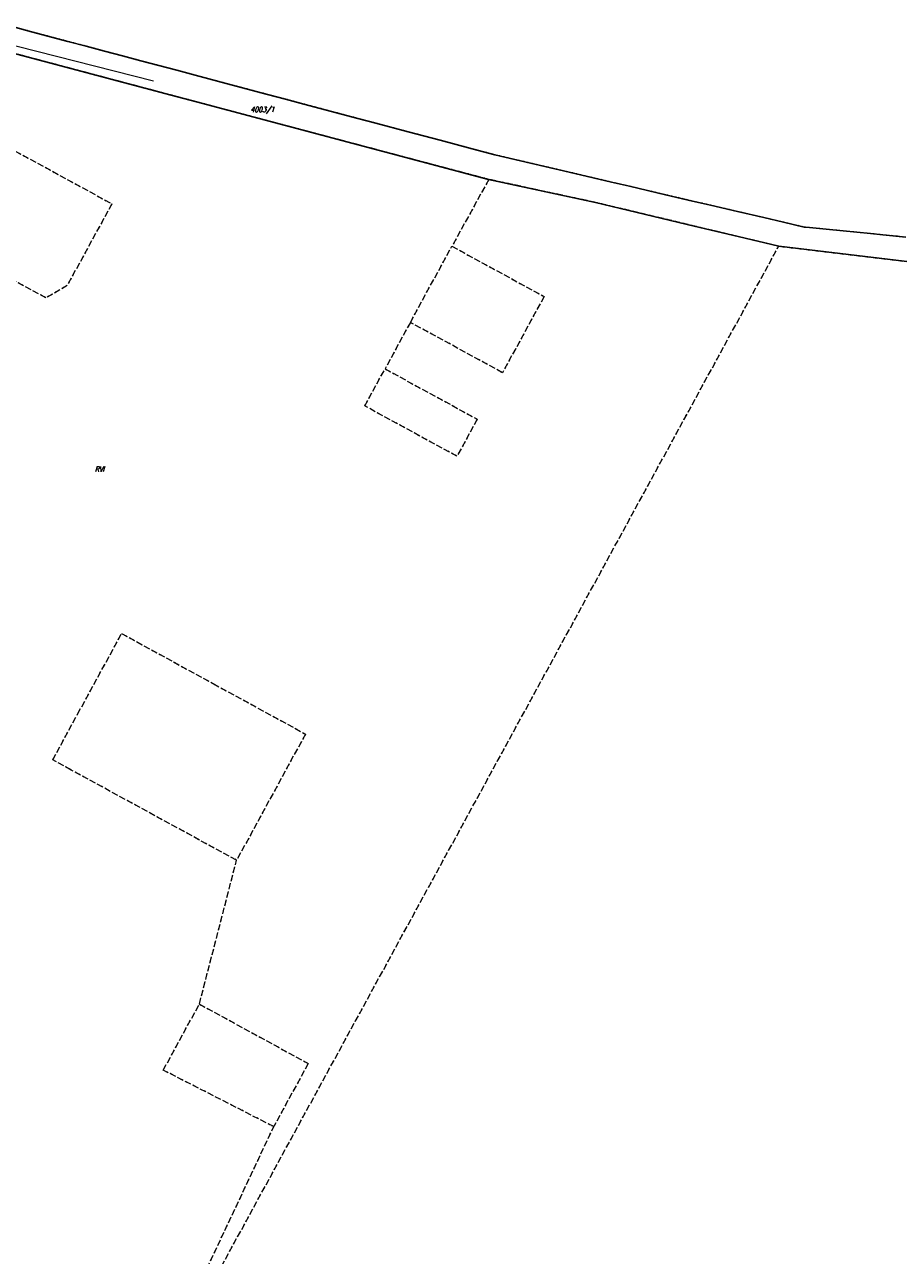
# Model space of a CAD drawing. Header units: metres. Extents: x 8430084 to 8437887, y 5768320 to 5771876.
# Tile 45 of 50: x 8434604 to 8434811, y 5769901 to 5770192. Entities that reach past the tile are written whole.
import ezdxf
from ezdxf.enums import TextEntityAlignment as Align

# ---------------------------------------------------------------- set-up
doc = ezdxf.new("R2010")
doc.units = ezdxf.units.M
doc.header["$MEASUREMENT"] = 0
for name, pattern in [('4_SUWP', [0]), ('GDE', [0]), ('GUK', [2, 1.5, -0.5]), ('GUZ', [1, 0.5, -0.5])]:
    doc.linetypes.add(name, pattern=pattern)
for name, color, linetype, lineweight in [('Dzialki', 4, 'GDE', 30), ('Numery_dzialek', 4, 'CONTINUOUS', 30), ('SUWP_L_0', 5, '4_SUWP', 18), ('Uzytki', 253, 'GUZ', 18)]:
    doc.layers.add(name, color=color, linetype=linetype, lineweight=lineweight)
doc.layers.add('Kontury', color=7, linetype='GUK', lineweight=18, true_color=0x008000)
doc.layers.add('Numery_konturow', color=7, linetype='CONTINUOUS', lineweight=13, true_color=0x008000)
doc.styles.get("Standard").update_dxf_attribs({"font": 'Simplex.SHX', "width": 0.75})

msp = doc.modelspace()

# ---------------------------------------------------------------- linework, layer by layer
at = {"layer": 'Dzialki'}
for p, q in [((8434606.02, 5770190.41), (8434601.73, 5770191.56)), ((8434614.63, 5770188.13), (8434606.02, 5770190.41)), ((8434595.25, 5770187.07), (8434639.03, 5770175.44)), ((8434618.94, 5770186.99), (8434614.63, 5770188.13)), ((8434623.23, 5770185.84), (8434618.94, 5770186.99)), ((8434627.52, 5770184.7), (8434623.23, 5770185.84)), ((8434631.82, 5770183.56), (8434627.52, 5770184.7)), ((8434636.11, 5770182.43), (8434631.82, 5770183.56)), ((8434640.38, 5770181.29), (8434636.11, 5770182.43)), ((8434644.67, 5770180.14), (8434640.38, 5770181.29)), ((8434653.23, 5770177.88), (8434644.67, 5770180.14)), ((8434639.03, 5770175.44), (8434645.02, 5770173.85)), ((8434661.78, 5770175.6), (8434653.23, 5770177.88)), ((8434666.07, 5770174.47), (8434661.78, 5770175.6)), ((8434645.02, 5770173.85), (8434689.48, 5770162.04)), ((8434670.35, 5770173.33), (8434666.07, 5770174.47)), ((8434683.14, 5770169.93), (8434670.35, 5770173.33)), ((8434687.41, 5770168.8), (8434683.14, 5770169.93)), ((8434695.01, 5770166.78), (8434687.41, 5770168.8)), ((8434702.61, 5770164.76), (8434695.01, 5770166.78)), ((8434710.2, 5770162.75), (8434702.61, 5770164.76)), ((8434689.48, 5770162.04), (8434714, 5770155.53)), ((8434715.54, 5770161.33), (8434710.2, 5770162.75)), ((8434721.59, 5770159.92), (8434715.54, 5770161.33)), ((8434727.33, 5770158.58), (8434721.59, 5770159.92)), ((8434733.06, 5770157.24), (8434727.33, 5770158.58)), ((8434714, 5770155.53), (8434739.3, 5770150.09)), ((8434738.8, 5770155.9), (8434733.06, 5770157.24)), ((8434743.06, 5770154.89), (8434738.8, 5770155.9)), ((8434747.34, 5770153.9), (8434743.06, 5770154.89)), ((8434751.61, 5770152.9), (8434747.34, 5770153.9)), ((8434755.86, 5770151.91), (8434751.61, 5770152.9)), ((8434762.27, 5770150.41), (8434755.86, 5770151.91)), ((8434739.3, 5770150.09), (8434760.96, 5770144.9)), ((8434766.53, 5770149.41), (8434762.27, 5770150.41)), ((8434772.92, 5770147.93), (8434766.53, 5770149.41)), ((8434779.08, 5770146.48), (8434772.92, 5770147.93)), ((8434783.72, 5770145.41), (8434779.08, 5770146.48)), ((8434760.96, 5770144.9), (8434774.66, 5770141.63)), ((8434788.67, 5770144.25), (8434783.72, 5770145.41)), ((8434789.92, 5770144.13), (8434788.67, 5770144.25)), ((8434793.87, 5770143.74), (8434789.92, 5770144.13)), ((8434797.83, 5770143.34), (8434793.87, 5770143.74)), ((8434804.32, 5770142.71), (8434797.83, 5770143.34)), ((8434774.66, 5770141.63), (8434782.62, 5770139.73)), ((8434807.2, 5770142.43), (8434804.32, 5770142.71)), ((8434812.65, 5770141.89), (8434807.2, 5770142.43)), ((8434782.62, 5770139.73), (8434822.02, 5770135.02))]:
    msp.add_line(p, q, dxfattribs=at)
at = {"layer": 'Kontury'}
for p, q in [((8434689.48, 5770162.04), (8434595.25, 5770187.07)), ((8434586.39, 5770170.85), (8434625, 5770149.76)), ((8434714.1, 5770155.52), (8434689.48, 5770162.04)), ((8434714.1, 5770155.52), (8434705.38, 5770139.73)), ((8434739.3, 5770150.09), (8434714.1, 5770155.52)), ((8434625, 5770149.76), (8434614.45, 5770130.45)), ((8434782.62, 5770139.73), (8434739.3, 5770150.09)), ((8434609.42, 5770127.5), (8434573.44, 5770147.15)), ((8434627.88, 5769856.55), (8434782.62, 5770139.73)), ((8434695.56, 5770121.74), (8434705.38, 5770139.73)), ((8434705.38, 5770139.73), (8434727.16, 5770127.85)), ((8434614.45, 5770130.45), (8434609.42, 5770127.5)), ((8434727.16, 5770127.85), (8434717.34, 5770109.85)), ((8434695.56, 5770121.74), (8434689.57, 5770110.76)), ((8434717.34, 5770109.85), (8434695.56, 5770121.74)), ((8434684.78, 5770101.99), (8434689.57, 5770110.76)), ((8434689.57, 5770110.76), (8434711.36, 5770098.88)), ((8434706.57, 5770090.1), (8434684.78, 5770101.99)), ((8434711.36, 5770098.88), (8434706.57, 5770090.1)), ((8434616.91, 5770029.17), (8434627.32, 5770048.22)), ((8434627.32, 5770048.22), (8434648.98, 5770036.38)), ((8434648.98, 5770036.38), (8434670.76, 5770024.48)), ((8434611.02, 5770018.37), (8434616.91, 5770029.17)), ((8434670.76, 5770024.48), (8434654.48, 5769994.64)), ((8434615.4, 5770015.98), (8434611.02, 5770018.37)), ((8434654.48, 5769994.64), (8434615.4, 5770015.98)), ((8434645.69, 5769960.68), (8434654.48, 5769994.64)), ((8434637.16, 5769945.06), (8434645.69, 5769960.68)), ((8434645.69, 5769960.68), (8434671.41, 5769946.64)), ((8434671.41, 5769946.64), (8434663.26, 5769931.72)), ((8434663.26, 5769931.72), (8434637.16, 5769945.06)), ((8434627.88, 5769856.55), (8434663.26, 5769931.72))]:
    msp.add_line(p, q, dxfattribs=at)
at = {"layer": 'SUWP_L_0', "linetype": '4_SUWP'}
msp.add_line((8434634.83, 5770178.69), (8434582.5, 5770192.09), dxfattribs=at)
at = {"layer": 'Uzytki'}
for p, q in [((8434606.02, 5770190.41), (8434601.73, 5770191.56)), ((8434614.63, 5770188.13), (8434606.02, 5770190.41)), ((8434689.48, 5770162.04), (8434595.25, 5770187.07)), ((8434618.94, 5770186.99), (8434614.63, 5770188.13)), ((8434623.23, 5770185.84), (8434618.94, 5770186.99)), ((8434627.52, 5770184.7), (8434623.23, 5770185.84)), ((8434631.82, 5770183.56), (8434627.52, 5770184.7)), ((8434636.11, 5770182.43), (8434631.82, 5770183.56)), ((8434640.38, 5770181.29), (8434636.11, 5770182.43)), ((8434644.67, 5770180.14), (8434640.38, 5770181.29)), ((8434653.23, 5770177.88), (8434644.67, 5770180.14)), ((8434661.78, 5770175.6), (8434653.23, 5770177.88)), ((8434666.07, 5770174.47), (8434661.78, 5770175.6)), ((8434670.35, 5770173.33), (8434666.07, 5770174.47)), ((8434683.14, 5770169.93), (8434670.35, 5770173.33)), ((8434586.39, 5770170.85), (8434625, 5770149.76)), ((8434687.41, 5770168.8), (8434683.14, 5770169.93)), ((8434695.01, 5770166.78), (8434687.41, 5770168.8)), ((8434702.61, 5770164.76), (8434695.01, 5770166.78)), ((8434710.2, 5770162.75), (8434702.61, 5770164.76)), ((8434714.1, 5770155.52), (8434689.48, 5770162.04)), ((8434715.54, 5770161.33), (8434710.2, 5770162.75)), ((8434721.59, 5770159.92), (8434715.54, 5770161.33)), ((8434727.33, 5770158.58), (8434721.59, 5770159.92)), ((8434733.06, 5770157.24), (8434727.33, 5770158.58)), ((8434714.1, 5770155.52), (8434705.38, 5770139.73)), ((8434739.3, 5770150.09), (8434714.1, 5770155.52)), ((8434738.8, 5770155.9), (8434733.06, 5770157.24)), ((8434743.06, 5770154.89), (8434738.8, 5770155.9)), ((8434747.34, 5770153.9), (8434743.06, 5770154.89)), ((8434751.61, 5770152.9), (8434747.34, 5770153.9)), ((8434755.86, 5770151.91), (8434751.61, 5770152.9)), ((8434762.27, 5770150.41), (8434755.86, 5770151.91)), ((8434625, 5770149.76), (8434614.45, 5770130.45)), ((8434782.62, 5770139.73), (8434739.3, 5770150.09)), ((8434766.53, 5770149.41), (8434762.27, 5770150.41)), ((8434772.92, 5770147.93), (8434766.53, 5770149.41)), ((8434609.42, 5770127.5), (8434573.44, 5770147.15)), ((8434779.08, 5770146.48), (8434772.92, 5770147.93)), ((8434783.72, 5770145.41), (8434779.08, 5770146.48)), ((8434788.67, 5770144.25), (8434783.72, 5770145.41)), ((8434789.92, 5770144.13), (8434788.67, 5770144.25)), ((8434793.87, 5770143.74), (8434789.92, 5770144.13)), ((8434797.83, 5770143.34), (8434793.87, 5770143.74)), ((8434804.32, 5770142.71), (8434797.83, 5770143.34)), ((8434807.2, 5770142.43), (8434804.32, 5770142.71)), ((8434812.65, 5770141.89), (8434807.2, 5770142.43)), ((8434627.88, 5769856.55), (8434782.62, 5770139.73)), ((8434695.56, 5770121.74), (8434705.38, 5770139.73)), ((8434705.38, 5770139.73), (8434727.16, 5770127.85)), ((8434782.62, 5770139.73), (8434822.02, 5770135.02)), ((8434614.45, 5770130.45), (8434609.42, 5770127.5)), ((8434727.16, 5770127.85), (8434717.34, 5770109.85)), ((8434695.56, 5770121.74), (8434689.57, 5770110.76)), ((8434717.34, 5770109.85), (8434695.56, 5770121.74)), ((8434684.78, 5770101.99), (8434689.57, 5770110.76)), ((8434689.57, 5770110.76), (8434711.36, 5770098.88)), ((8434706.57, 5770090.1), (8434684.78, 5770101.99)), ((8434711.36, 5770098.88), (8434706.57, 5770090.1)), ((8434616.91, 5770029.17), (8434627.32, 5770048.22)), ((8434627.32, 5770048.22), (8434648.98, 5770036.38)), ((8434648.98, 5770036.38), (8434670.76, 5770024.48)), ((8434611.02, 5770018.37), (8434616.91, 5770029.17)), ((8434670.76, 5770024.48), (8434654.48, 5769994.64)), ((8434615.4, 5770015.98), (8434611.02, 5770018.37)), ((8434654.48, 5769994.64), (8434615.4, 5770015.98)), ((8434645.69, 5769960.68), (8434654.48, 5769994.64)), ((8434637.16, 5769945.06), (8434645.69, 5769960.68)), ((8434645.69, 5769960.68), (8434671.41, 5769946.64)), ((8434671.41, 5769946.64), (8434663.26, 5769931.72)), ((8434663.26, 5769931.72), (8434637.16, 5769945.06)), ((8434627.88, 5769856.55), (8434663.26, 5769931.72))]:
    msp.add_line(p, q, dxfattribs=at)

# ---------------------------------------------------------------- texts
at = {"layer": 'Numery_dzialek', "oblique": 15, "width": 0.7}
msp.add_text('4003/1', height=1.26, dxfattribs=at).set_placement((8434660.59, 5770171.42), align=Align.CENTER)
at = {"layer": 'Numery_konturow', "oblique": 15, "width": 0.7}
msp.add_text('RVI', height=1.26, dxfattribs=at).set_placement((8434620.99, 5770087.65), align=Align.TOP_LEFT)

doc.saveas('drawing.dxf')
